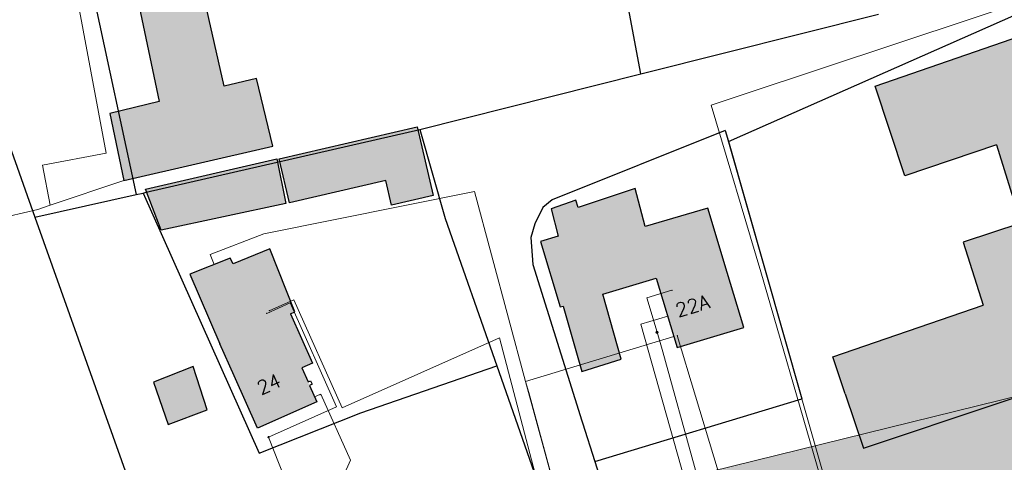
# Model space of a CAD drawing. Header units: metres. Extents: x 190798 to 192239, y 307689 to 310000.
# Tile 46 of 107: x 191269 to 191355, y 309537 to 309576. Entities that reach past the tile are written whole.
import ezdxf
from ezdxf.lldxf.tags import DXFTag

# ---------------------------------------------------------------- set-up
doc = ezdxf.new("R2010")
doc.units = ezdxf.units.M
for name, color, linetype, lineweight in [('B-WE-KL-DATA-G', 90, 'KL-DATA-N', 5), ('B-WE-KL-ET_LS-G', 190, 'KL-LS-N', 5), ('B-WE-KL-GAS_LD-G', 50, 'KL-GAS-LD-N', 5), ('B-WE-KL-WATER-G', 170, 'KL-WATER-N', 5), ('PH-BEST-KANTVERHARDING', 253, 'Continuous', 9)]:
    doc.layers.add(name, color=color, linetype=linetype, lineweight=lineweight)
doc.layers.add('B-WE-OG-INFO_EIS VOORZORGSMAATREGEL_ENEXIS NETBEHEER BV-GV', color=7, linetype='Continuous', lineweight=18, true_color=0xfa194b)
doc.layers.add('B-WE-OG-INFO_EIS VOORZORGSMAATREGEL_ENEXIS NETBEHEER BV-V', color=7, linetype='Continuous', lineweight=18, true_color=0xfa194b, transparency=0.8)
for name, color, linetype in [('PH-BEST-BEBOUWING', 1, 'Continuous'), ('PH-BEST-BEBOUWING-ARCERING', 253, 'Continuous'), ('PH-BEST-HUISNUMMERS', 7, 'Continuous'), ('PH-BEST-KADASTRALE-GRENS', 150, 'KG-KADASTRAAL-SO'), ('PH-BEST-KL-GAS_LAGEDRUK_ENEXIS', 12, '1-200 GASLEIDING LAGE DRUK'), ('PH-BEST-KL-LAAGSPANNING-ENEXIS', 12, '1-200 LAAGSPANNING'), ('PH-BEST-KL-WATER-WML', 12, '1-200 WML')]:
    doc.layers.add(name, color=color, linetype=linetype)
doc.styles.add('NLCS-ISO', font='NLCS-ISO.ttf')
doc.styles.add('ROMANS', font='romans.shx')
doc.styles.get("Standard").update_dxf_attribs({"font": 'arial.ttf'})
doc.linetypes.add('1-200 GASLEIDING LAGE DRUK', pattern='A,1.5,-0.6,["GAS LD",ROMANS,S=0.24,R=0,X=-0.5,Y=-0.12],-1', length=3.1)
doc.linetypes.add('1-200 LAAGSPANNING', pattern='A,1.5,-0.6,["LS",ROMANS,S=0.24,R=0,X=-0.45,Y=-0.12],-0.05', length=2.15)
doc.linetypes.add('1-200 WML', pattern='A,1.5,-0.6,["WML",ROMANS,S=0.24,R=0,X=-0.5,Y=-0.12],-0.3', length=2.4)
tags = doc.linetypes.add('KG-KADASTRAAL-SO', pattern='A,5.5,-2,["K",Standard,S=1.8,R=0,X=0,Y=-0.9],-2,5.5,-2,[5,NLCS.SHX,S=0.75,R=0,X=0,Y=0],-2', length=19).pattern_tags.tags
tags[6] = DXFTag(74, 10)
tags = doc.linetypes.add('KL-DATA-N', pattern='A,4,-1,[101,NLCS.SHX,S=0.5,R=0,X=0,Y=0],-1,4,-1,["D",Standard,S=1,R=0,X=-0.25,Y=-0.5],-1.5', length=12.5).pattern_tags.tags
tags[18] = DXFTag(74, 10)
tags = doc.linetypes.add('KL-GAS-LD-N', pattern='A,4,-1,[69,NLCS.SHX,S=0.5,R=0,X=0,Y=0],-1,4,-1,["L",Standard,S=1,R=0,X=0.25,Y=-0.5],-2', length=13).pattern_tags.tags
tags[18] = DXFTag(74, 10)
tags = doc.linetypes.add('KL-LS-N', pattern='A,4,-1,[103,NLCS.SHX,S=0.75,R=0,X=0,Y=0],-1,4,-1,["L",Standard,S=1,R=0,X=0,Y=-0.5],-2', length=13).pattern_tags.tags
tags[18] = DXFTag(74, 10)
doc.linetypes.add('KL-WATER-N', pattern='A,7,-0.5,[168,NLCS.SHX,S=0.75,R=0,X=0.75,Y=0],-2', length=9.5)

# ---------------------------------------------------------------- blocks, each defined once
blk = doc.blocks.new('SKL-WTB_HULP_OVERIG-SO')
at = {"color": 0, "linetype": 'ByBlock', "lineweight": 18}
for points in [[(-0.14, 0.14), (0.14, -0.14)], [(0.14, 0.14), (-0.14, -0.14)]]:
    blk.add_lwpolyline(points, dxfattribs=at)
at = {"color": 0, "linetype": 'ByBlock', "lineweight": 18, "style": 'NLCS-ISO', "flags": 1}
for tag, p in [('TYPE', (1.5, 0)), ('OMSCHRIJVING', (1.5, -3)), ('LABEL', (1.5, -1.5))]:
    blk.add_attdef(tag, p, '', height=1, dxfattribs=at)
blk = doc.blocks.new('SKL-WTB_HULP_VERLOOP-SO')
at = {"color": 0, "linetype": 'ByBlock', "lineweight": 18}
for points in [[(0.44, 0.72), (-0.88, 0)], [(0.44, -0.72), (-0.88, 0)], [(0.44, -0.72), (0.44, 0.72)]]:
    blk.add_lwpolyline(points, dxfattribs=at)
blk.add_circle((0, 0), 1, dxfattribs=at)
at = {"color": 0, "linetype": 'ByBlock', "lineweight": 18, "style": 'NLCS-ISO', "flags": 1}
for tag, p in [('TYPE', (1.5, 0)), ('OMSCHRIJVING', (1.5, -3)), ('LABEL', (1.5, -1.5))]:
    blk.add_attdef(tag, p, '', height=1, dxfattribs=at)
blk = doc.blocks.new('SKL-WTB_HULP_MOF-SO')
at = {"linetype": 'ByBlock', "lineweight": 18}
h = blk.add_hatch(color=0, dxfattribs=at)
h.dxf.hatch_style = 1
h.paths.add_polyline_path([(-0.5625, 0, 1), (0.5625, 0, 1)])
at = {"color": 0, "linetype": 'ByBlock', "lineweight": 18}
blk.add_circle((0, 0), 0.5625, dxfattribs=at)
at = {"color": 0, "linetype": 'ByBlock', "lineweight": 18, "style": 'NLCS-ISO', "flags": 1}
for tag, p in [('TYPE', (1.5, 0)), ('OMSCHRIJVING', (1.5, -3)), ('LABEL', (1.5, -1.5))]:
    blk.add_attdef(tag, p, '', height=1, dxfattribs=at)

msp = doc.modelspace()

# ---------------------------------------------------------------- hatches: boundary and pattern name
at = {"layer": 'B-WE-OG-INFO_EIS VOORZORGSMAATREGEL_ENEXIS NETBEHEER BV-V'}
msp.add_hatch(color=256, dxfattribs=at).paths.add_polyline_path([(191175.538, 309414.261), (191145.024, 309434.561), (191100.049, 309525.636), (191104.155, 309527.635), (191115.358, 309526.7), (191129.667, 309520.958), (191140.014, 309512.607), (191160.996, 309484.121), (191286.375, 309526.029), (191474.941, 309572.474), (191529.243, 309514.435), (191304.975, 309458.542)])
at = {"layer": 'PH-BEST-BEBOUWING-ARCERING'}
h = msp.add_hatch(color=256, dxfattribs=at)
h.dxf.hatch_style = 1
h.paths.add_polyline_path([(191278.036, 309561.909), (191291.019, 309564.911), (191289.599, 309570.823), (191286.795, 309570.154), (191283.422, 309585.028), (191277.96, 309583.843), (191281.114, 309568.797), (191276.828, 309567.774)])
h = msp.add_hatch(color=256, dxfattribs=at)
h.dxf.hatch_style = 1
h.paths.add_polyline_path([(191356.198, 309558.219), (191351.166, 309556.564), (191352.903, 309551.062), (191339.816, 309546.56), (191340.888, 309543.346), (191342.47, 309538.603), (191366.112, 309546.491), (191367.657, 309542.689), (191381.913, 309547.536), (191377.309, 309561.079), (191390.178, 309565.403), (191391.452, 309561.536), (191398.195, 309563.757), (191394.216, 309575.613), (191371.584, 309568.36), (191371.793, 309567.556), (191368.808, 309566.519), (191367.812, 309569.635), (191364.986, 309579.05), (191355.736, 309575.964), (191356.18, 309574.521), (191343.499, 309570.148), (191346.069, 309562.341), (191354.07, 309565.025)])
h = msp.add_hatch(color=256, dxfattribs=at)
h.dxf.hatch_style = 1
h.paths.add_polyline_path([(191300.864, 309561.927), (191301.363, 309559.783), (191304.977, 309560.624), (191303.588, 309566.594), (191291.579, 309563.801), (191292.469, 309559.974)])
h = msp.add_hatch(color=256, dxfattribs=at)
h.dxf.hatch_style = 1
h.paths.add_polyline_path([(191292.169, 309559.92), (191291.383, 309563.816), (191279.936, 309561.168), (191281.283, 309557.589)])
h = msp.add_hatch(color=256, dxfattribs=at)
h.dxf.hatch_style = 1
h.paths.add_polyline_path([(191322.578, 309561.211), (191317.609, 309559.56), (191317.417, 309560.216), (191315.264, 309559.468), (191315.871, 309557.065), (191314.347, 309556.609), (191316.054, 309550.906), (191316.324, 309550.987), (191317.929, 309545.282), (191321.383, 309546.356), (191319.769, 309552.018), (191324.431, 309553.413), (191326.257, 309547.362), (191332.059, 309549.113), (191330.614, 309553.9), (191328.923, 309559.502), (191323.457, 309557.915)])
h = msp.add_hatch(color=256, dxfattribs=at)
h.dxf.hatch_style = 1
h.paths.add_polyline_path([(191286.414, 309547.683), (191287.65, 309544.913), (191289.687, 309540.347), (191294.85, 309542.651), (191294.219, 309544.066), (191293.553, 309545.608), (191294.465, 309546.016), (191292.552, 309550.296), (191292.952, 309550.466), (191290.755, 309555.962), (191287.56, 309554.674), (191287.302, 309555.148), (191283.8, 309553.766)])
h = msp.add_hatch(color=256, dxfattribs=at)
h.dxf.hatch_style = 1
h.paths.add_polyline_path([(191284.074, 309545.725), (191280.619, 309544.343), (191281.905, 309540.676), (191285.312, 309541.94)])

# ---------------------------------------------------------------- linework, layer by layer
at = {"layer": 'B-WE-KL-DATA-G', "ltscale": 0.2}
for points in [[(191368.698, 309575.091), (191367.183, 309574.623), (191365.165, 309580.456), (191332.172, 309569.468), (191329.2, 309568.475), (191333.544, 309553.972), (191338.39, 309537.242), (191342.492, 309523.08), (191342.492, 309523.08), (191342.492, 309523.08)], [(191285.907, 309554.598), (191285.557, 309555.484), (191290.233, 309557.267), (191308.586, 309560.959), (191313.046, 309544.419), (191313.333, 309543.462), (191320.391, 309517.472), (191317.035, 309516.631), (191316.733, 309517.878)], [(191285.907, 309554.598), (191285.557, 309555.484), (191290.233, 309557.267), (191308.586, 309560.959), (191313.046, 309544.419)], [(191325.968, 309548.319), (191313.046, 309544.419), (191313.333, 309543.462), (191320.391, 309517.472), (191317.035, 309516.631), (191316.733, 309517.878)], [(191325.968, 309548.319), (191313.046, 309544.419)], [(191313.046, 309544.419), (191320.201, 309518.172)]]:
    msp.add_lwpolyline(points, dxfattribs=at)
at = {"layer": 'B-WE-KL-ET_LS-G', "ltscale": 0.2}
for points in [[(191290.647, 309539.57), (191296.577, 309542.217), (191292.535, 309551.257), (191290.499, 309550.346)], [(191334.229, 309521.983), (191326.255, 309548.406)], [(191295.187, 309528.097), (191290.647, 309539.57)]]:
    msp.add_lwpolyline(points, dxfattribs=at)
at = {"layer": 'B-WE-KL-GAS_LD-G', "ltscale": 0.2}
for points in [[(191324.495, 309548.699), (191323.591, 309551.7), (191325.791, 309552.359)], [(191318.527, 309518.664), (191310.779, 309548.226), (191297.065, 309542.106), (191292.85, 309551.537), (191290.706, 309550.58)], [(191332.034, 309520.869), (191332.007, 309522.081), (191330.513, 309527.026), (191325.012, 309546.986), (191324.495, 309548.699)]]:
    msp.add_lwpolyline(points, dxfattribs=at)
at = {"layer": 'B-WE-KL-WATER-G', "ltscale": 0.2}
for points in [[(191333.769, 309510.015), (191333.756, 309510.063), (191333.715, 309510.208), (191334.1, 309510.316), (191333.992, 309510.701), (191323.096, 309549.396), (191325.431, 309550.101)], [(191295.121, 309543.271), (191294.664, 309543.068)], [(191325.921, 309508.383), (191325.885, 309508.418), (191325.202, 309509.078), (191297.166, 309536.189), (191297.778, 309537.558), (191295.212, 309543.312), (191295.121, 309543.271)]]:
    msp.add_lwpolyline(points, dxfattribs=at)
at = {"layer": 'B-WE-OG-INFO_EIS VOORZORGSMAATREGEL_ENEXIS NETBEHEER BV-GV', "flags": 128}
msp.add_lwpolyline([(191175.538, 309414.261), (191145.024, 309434.561), (191100.049, 309525.636), (191104.155, 309527.635), (191115.358, 309526.7), (191129.667, 309520.958), (191140.014, 309512.607), (191160.996, 309484.121), (191286.375, 309526.029), (191474.941, 309572.474), (191529.243, 309514.435), (191304.975, 309458.542)], close=True, dxfattribs=at)
at = {"layer": 'PH-BEST-BEBOUWING'}
for p, q in [((191330.614, 309553.9), (191328.923, 309559.502)), ((191339.816, 309546.56), (191352.903, 309551.062)), ((191287.65, 309544.913), (191286.414, 309547.683)), ((191340.888, 309543.346), (191339.816, 309546.56))]:
    msp.add_line(p, q, dxfattribs=at)
for points in [[(191278.036, 309561.909), (191291.019, 309564.911), (191289.599, 309570.823), (191286.795, 309570.154), (191283.623, 309584.141)], [(191278.099, 309583.181), (191281.114, 309568.797), (191276.828, 309567.774), (191278.036, 309561.909)], [(191343.499, 309570.148), (191356.18, 309574.521), (191355.736, 309575.964), (191364.986, 309579.05), (191367.812, 309569.635)], [(191354.07, 309565.025), (191346.069, 309562.341), (191343.499, 309570.148)], [(191303.588, 309566.594), (191304.977, 309560.624), (191301.363, 309559.783), (191300.864, 309561.927), (191292.469, 309559.974), (191291.579, 309563.801), (191303.588, 309566.594)], [(191340.888, 309543.346), (191342.47, 309538.603), (191366.112, 309546.491), (191367.657, 309542.689), (191381.913, 309547.536), (191377.309, 309561.079), (191390.178, 309565.403), (191391.452, 309561.536), (191398.195, 309563.757)], [(191354.07, 309565.025), (191356.198, 309558.219), (191351.166, 309556.564), (191352.903, 309551.062)], [(191292.169, 309559.92), (191281.283, 309557.589), (191279.936, 309561.168), (191291.383, 309563.816), (191292.169, 309559.92)], [(191328.923, 309559.502), (191323.457, 309557.915), (191322.578, 309561.211), (191317.609, 309559.56), (191317.417, 309560.216), (191315.264, 309559.468), (191315.871, 309557.065)], [(191315.871, 309557.065), (191314.347, 309556.609), (191316.054, 309550.906), (191316.324, 309550.987)], [(191292.552, 309550.296), (191292.952, 309550.466), (191290.755, 309555.962), (191287.56, 309554.674), (191287.302, 309555.148), (191283.8, 309553.766), (191286.414, 309547.683)], [(191319.769, 309552.018), (191324.431, 309553.413), (191326.257, 309547.362), (191332.059, 309549.113), (191330.614, 309553.9)], [(191316.324, 309550.987), (191317.929, 309545.282), (191321.383, 309546.356), (191319.769, 309552.018)], [(191292.552, 309550.296), (191294.465, 309546.016), (191293.553, 309545.608), (191294.099, 309544.385), (191294.299, 309544.475), (191294.438, 309544.164), (191294.219, 309544.066), (191294.85, 309542.651), (191289.687, 309540.347), (191287.65, 309544.913)], [(191280.619, 309544.343), (191281.905, 309540.676), (191285.312, 309541.94), (191284.074, 309545.725), (191280.619, 309544.343)]]:
    msp.add_lwpolyline(points, dxfattribs=at)
at = {"layer": 'PH-BEST-KADASTRALE-GRENS'}
for p, q in [((191323.09, 309571.217), (191305.45, 309664.525)), ((191264.376, 309629.265), (191279.116, 309560.69)), ((191323.431, 309571.303), (191343.786, 309576.428)), ((191303.824, 309566.359), (191323.09, 309571.217)), ((191323.09, 309571.217), (191323.431, 309571.303)), ((191303.824, 309566.359), (191306.028, 309558.621)), ((191330.44, 309566.283), (191330.717, 309565.312)), ((191268.086, 309564.97), (191270.3, 309558.741)), ((191330.717, 309565.312), (191337.11, 309542.887)), ((191270.3, 309558.741), (191279.116, 309560.69)), ((191279.116, 309560.69), (191279.727, 309560.83)), ((191279.727, 309560.83), (191289.832, 309538.181)), ((191330.614, 309553.9), (191328.923, 309559.502)), ((191270.3, 309558.741), (191286.943, 309511.907)), ((191306.028, 309558.621), (191310.546, 309545.762)), ((191339.816, 309546.56), (191352.903, 309551.062)), ((191287.65, 309544.913), (191286.414, 309547.683)), ((191340.888, 309543.346), (191339.816, 309546.56)), ((191310.546, 309545.762), (191319.986, 309518.895)), ((191319.079, 309537.455), (191337.11, 309542.887)), ((191318.014, 309540.808), (191319.079, 309537.455))]:
    msp.add_line(p, q, dxfattribs=at)
at = {"layer": 'PH-BEST-KADASTRALE-GRENS', "ltscale": 0.2, "flags": 128}
for points in [[(191330.717, 309565.312), (191365.776, 309580.823), (191369.152, 309583.642), (191372.881, 309590.24), (191372.899, 309590.272), (191374.113, 309592.419), (191374.379, 309592.639), (191381.293, 309600.068), (191385.648, 309604.748)], [(191343.499, 309570.148), (191356.18, 309574.521), (191355.736, 309575.964), (191364.986, 309579.05), (191367.812, 309569.635)], [(191354.07, 309565.025), (191346.069, 309562.341), (191343.499, 309570.148)], [(191279.727, 309560.83), (191280.001, 309560.893), (191303.824, 309566.359)], [(191330.44, 309566.283), (191315.366, 309560.241), (191314.537, 309559.582), (191313.847, 309558.143), (191313.511, 309556.963), (191313.668, 309554.599), (191317.943, 309540.997), (191318.014, 309540.808)], [(191340.888, 309543.346), (191342.47, 309538.603), (191366.112, 309546.491), (191367.657, 309542.689), (191381.913, 309547.536), (191377.309, 309561.079), (191390.178, 309565.403), (191391.452, 309561.536), (191398.195, 309563.757)], [(191354.07, 309565.025), (191356.198, 309558.219), (191351.166, 309556.564), (191352.903, 309551.062)], [(191328.923, 309559.502), (191323.457, 309557.915), (191322.578, 309561.211), (191317.609, 309559.56), (191317.417, 309560.216), (191315.264, 309559.468), (191315.871, 309557.065)], [(191315.871, 309557.065), (191314.347, 309556.609), (191316.054, 309550.906), (191316.324, 309550.987)], [(191292.552, 309550.296), (191292.952, 309550.466), (191290.755, 309555.962), (191287.56, 309554.674), (191287.302, 309555.148), (191283.8, 309553.766), (191286.414, 309547.683)], [(191319.769, 309552.018), (191324.431, 309553.413), (191326.257, 309547.362), (191332.059, 309549.113), (191330.614, 309553.9)], [(191316.324, 309550.987), (191317.929, 309545.282), (191321.383, 309546.356), (191319.769, 309552.018)], [(191292.552, 309550.296), (191294.465, 309546.016), (191293.553, 309545.608), (191294.099, 309544.385), (191294.299, 309544.475), (191294.438, 309544.164), (191294.219, 309544.066), (191294.85, 309542.651), (191289.687, 309540.347), (191287.65, 309544.913)], [(191289.832, 309538.181), (191298.699, 309541.689), (191310.546, 309545.762)], [(191319.079, 309537.455), (191324.286, 309521.061), (191325.248, 309520.501)]]:
    msp.add_lwpolyline(points, dxfattribs=at)
at = {"layer": 'PH-BEST-KANTVERHARDING', "color": 8}
msp.add_line((191278.036, 309561.909), (191271.611, 309559.76), dxfattribs=at)
for points in [[(191271.611, 309559.76), (191270.963, 309563.271), (191276.507, 309564.292), (191273.173, 309582.188), (191278.099, 309583.181)], [(191340.987, 309529.288), (191330.44, 309566.283), (191315.366, 309560.241), (191314.537, 309559.582), (191313.847, 309558.143), (191313.511, 309556.963), (191313.668, 309554.599), (191317.943, 309540.997), (191318.014, 309540.808)], [(191271.611, 309559.76), (191270.548, 309559.405), (191238.051, 309551.84)]]:
    msp.add_lwpolyline(points, dxfattribs=at)

# ---------------------------------------------------------------- block references
at = {"layer": 'PH-BEST-KL-GAS_LAGEDRUK_ENEXIS', "xscale": 0.1, "yscale": 0.1, "zscale": 0.1}
for name, p in [('SKL-WTB_HULP_OVERIG-SO', (191325.791, 309552.359)), ('SKL-WTB_HULP_OVERIG-SO', (191290.706, 309550.58)), ('SKL-WTB_HULP_VERLOOP-SO', (191324.495, 309548.699))]:
    msp.add_blockref(name, p, dxfattribs=at)
at = {"layer": 'PH-BEST-KL-LAAGSPANNING-ENEXIS', "xscale": 0.1, "yscale": 0.1, "zscale": 0.1}
for name, p in [('SKL-WTB_HULP_OVERIG-SO', (191290.499, 309550.346)), ('SKL-WTB_HULP_OVERIG-SO', (191326.255, 309548.406)), ('SKL-WTB_HULP_MOF-SO', (191290.647, 309539.57))]:
    msp.add_blockref(name, p, dxfattribs=at)
at = {"layer": 'PH-BEST-KL-WATER-WML', "xscale": 0.1, "yscale": 0.1, "zscale": 0.1}
msp.add_blockref('SKL-WTB_HULP_OVERIG-SO', (191295.121, 309543.271), dxfattribs=at)

# ---------------------------------------------------------------- texts
at = {"layer": 'PH-BEST-HUISNUMMERS', "style": 'ROMANS'}
for s, rotation, p in [('22A', 16.80355, (191326.321, 309549.992)), ('24', 24.07884, (191289.991, 309543.219))]:
    msp.add_text(s, height=1.2, rotation=rotation, dxfattribs=at).set_placement(p)

doc.saveas('drawing.dxf')
